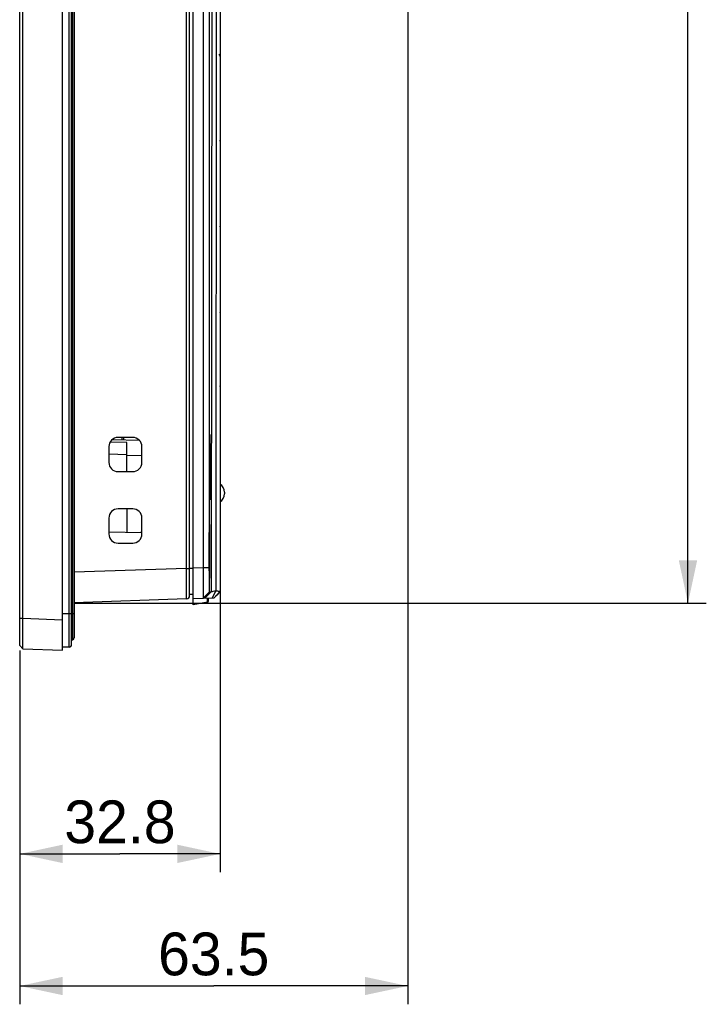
# Model space of a CAD drawing. Header units: millimetres. Extents: x 0 to 1682, y 0 to 1188.
# Tile 26 of 59: x 926 to 1039, y 446 to 607. Entities that reach past the tile are written whole.
import ezdxf

# ---------------------------------------------------------------- set-up
doc = ezdxf.new("R2010")
doc.units = ezdxf.units.MM
doc.header["$LTSCALE"] = 92.51
doc.layers.get('0').update_dxf_attribs({"linetype": 'CONTINUOUS'})
for name, color, linetype in [('2D_TOPRT1950WD-DIM', 7, 'CONTINUOUS'), ('CAMERA_BRK-RTW-SHAPE', 7, 'CONTINUOUS'), ('FRONT_BEZEL-RT1951WD-SHAPE', 7, 'CONTINUOUS'), ('GASKET-RT1951WD_BASE-SHAPE', 7, 'CONTINUOUS'), ('REAR_CASE-RT1951WD-SHAPE', 7, 'CONTINUOUS')]:
    doc.layers.add(name, color=color, linetype=linetype)
doc.styles.get("Standard").update_dxf_attribs({"font": 'gothic.ttf'})
doc.dimstyles.new('DIMSTYLE_2', dxfattribs={"dimtxt": 7, "dimasz": 7, "dimexe": 1.5, "dimexo": 1, "dimgap": 0.875, "dimtad": 1, "dimdec": 5, "dimdsep": 46, "dimtxsty": 'STANDARD', "dimblk": '_FILLED', "dimblk1": '_FILLED', "dimblk2": '_FILLED', "dimcen": 0.09, "dimadec": 5, "dimazin": 2, "dimtp": 0.5, "dimtm": 0.5, "dimtfac": 1, "dimtdec": 5, "dimtofl": 0, "dimtmove": 0, "dimatfit": 3, "dimldrblk": '_FILLED', "dimfxl": 1, "dimtolj": 1, "dimarcsym": 0})
doc.dimstyles.new('DIMSTYLE_3', dxfattribs={"dimtxt": 7, "dimasz": 7, "dimexe": 1.5, "dimexo": 1, "dimgap": 0.875, "dimtad": 1, "dimdec": 5, "dimdsep": 46, "dimtxsty": 'STANDARD', "dimblk": '_FILLED', "dimblk1": '_FILLED', "dimblk2": '_FILLED', "dimcen": 0.09, "dimadec": 5, "dimazin": 2, "dimtp": 0.3, "dimtm": 0.3, "dimtfac": 1, "dimtdec": 5, "dimtofl": 0, "dimtmove": 0, "dimatfit": 3, "dimldrblk": '_FILLED', "dimfxl": 1, "dimtolj": 1, "dimarcsym": 0})

# ---------------------------------------------------------------- blocks, each defined once
blk = doc.blocks.new('_FILLED')
at = {"color": 0, "linetype": 'ByBlock'}
blk.add_solid([(0, 0), (-1, 0.214), (-1, -0.214)], dxfattribs=at)
blk = doc.blocks.new('*D3')
at = {"layer": '2D_TOPRT1950WD-DIM', "color": 2, "linetype": 'Continuous'}
for p, q in [((959.04, 513.14), (959.04, 467.23)), ((926.24, 503.55), (926.24, 467.23)), ((926.24, 470.23), (942.64, 470.23)), ((959.04, 470.23), (942.64, 470.23))]:
    blk.add_line(p, q, dxfattribs=at)
at = {"layer": '2D_TOPRT1950WD-DIM', "color": 2, "linetype": 'Continuous', "xscale": 7, "yscale": 7, "zscale": 7, "rotation": 180}
blk.add_blockref('_FILLED', (926.24, 470.23), dxfattribs=at)
at = {"layer": '2D_TOPRT1950WD-DIM', "color": 2, "linetype": 'Continuous', "xscale": 7, "yscale": 7, "zscale": 7}
blk.add_blockref('_FILLED', (959.04, 470.23), dxfattribs=at)
at = {"layer": '2D_TOPRT1950WD-DIM', "color": 2, "linetype": 'Continuous', "insert": (942.64, 478.98), "char_height": 7, "width": 18.2259, "attachment_point": 2, "line_spacing_factor": 0.9}
blk.add_mtext('32.8', dxfattribs=at)
blk = doc.blocks.new('*D4')
at = {"layer": '2D_TOPRT1950WD-DIM', "color": 2, "linetype": 'Continuous'}
for p, q in [((989.74, 613.1), (989.74, 445.59)), ((926.24, 502.34), (926.24, 445.59)), ((926.24, 448.59), (957.99, 448.59)), ((989.74, 448.59), (957.99, 448.59))]:
    blk.add_line(p, q, dxfattribs=at)
at = {"layer": '2D_TOPRT1950WD-DIM', "color": 2, "linetype": 'Continuous', "xscale": 7, "yscale": 7, "zscale": 7, "rotation": 180}
blk.add_blockref('_FILLED', (926.24, 448.59), dxfattribs=at)
at = {"layer": '2D_TOPRT1950WD-DIM', "color": 2, "linetype": 'Continuous', "xscale": 7, "yscale": 7, "zscale": 7}
blk.add_blockref('_FILLED', (989.74, 448.59), dxfattribs=at)
at = {"layer": '2D_TOPRT1950WD-DIM', "color": 2, "linetype": 'Continuous', "insert": (957.99, 457.34), "char_height": 7, "width": 18.2259, "attachment_point": 2, "line_spacing_factor": 0.9}
blk.add_mtext('63.5', dxfattribs=at)
blk = doc.blocks.new('*D5')
at = {"layer": '2D_TOPRT1950WD-DIM', "color": 2, "linetype": 'Continuous'}
for p, q in [((935.24, 824.29), (1038.61, 824.29)), ((1035.61, 824.29), (1035.61, 667.79)), ((1035.61, 511.29), (1035.61, 667.79)), ((935.24, 511.29), (1038.61, 511.29))]:
    blk.add_line(p, q, dxfattribs=at)
at = {"layer": '2D_TOPRT1950WD-DIM', "color": 2, "linetype": 'Continuous', "xscale": 7, "yscale": 7, "zscale": 7}
for p, rotation in [((1035.61, 824.29), 90), ((1035.61, 511.29), 270)]:
    blk.add_blockref('_FILLED', p, dxfattribs=dict(at, rotation=rotation))
at = {"layer": '2D_TOPRT1950WD-DIM', "color": 2, "linetype": 'Continuous', "insert": (1026.86, 667.79), "char_height": 7, "width": 16.1, "attachment_point": 2, "rotation": 90, "line_spacing_factor": 0.9}
blk.add_mtext('313', dxfattribs=at)

msp = doc.modelspace()

# ---------------------------------------------------------------- linework, layer by layer
at = {"layer": 'CAMERA_BRK-RTW-SHAPE', "color": 7, "linetype": 'Continuous'}
for p, q in [((959.736121, 529.49285), (959.736121, 529.19285)), ((946.236121, 522.980447), (946.081936, 522.89678))]:
    msp.add_line(p, q, dxfattribs=at)
for centre, start, end in [((958.136121, 529.49285), 0, 55.67902419), ((958.136121, 529.19285), 304.32097581, 360)]:
    msp.add_arc(centre, 1.6, start, end, dxfattribs=at)
at = {"layer": 'FRONT_BEZEL-RT1951WD-SHAPE', "color": 7, "linetype": 'Continuous'}
for p, q in [((926.236121, 504.337295), (926.236121, 831.248404)), ((933.236121, 503.59285), (933.236121, 831.99285)), ((926.735817, 508.816799), (926.735817, 826.7689)), ((954.036121, 512.502046), (954.036121, 823.083653)), ((953.553571, 516.999305), (953.553571, 818.586395)), ((943.786121, 537.59285), (941.035028, 537.68892)), ((941.418402, 538.127548), (945.824075, 537.973698)), ((944.736121, 538.44285), (942.336121, 538.44285)), ((942.943974, 538.44285), (942.943974, 538.074274)), ((943.236121, 538.44285), (943.236121, 538.064072)), ((943.786121, 532.84285), (943.786121, 537.59285)), ((940.836121, 536.94285), (940.836121, 534.34285)), ((943.786121, 535.594068), (940.836121, 535.697084)), ((943.784458, 535.546446), (946.236121, 535.460832)), ((946.236121, 534.34285), (946.236121, 536.94285)), ((942.336121, 532.84285), (944.736121, 532.84285)), ((944.736121, 526.74285), (942.336121, 526.74285)), ((943.786121, 526.74285), (943.786121, 522.936854)), ((940.836121, 525.24285), (940.836121, 522.64285)), ((946.236121, 522.64285), (946.236121, 525.24285)), ((940.836121, 522.988346), (946.236121, 522.894089)), ((942.336121, 521.14285), (944.736121, 521.14285)), ((953.553571, 516.999305), (935.136121, 516.356153)), ((953.553571, 516.999305), (954.036121, 516.999305)), ((953.553571, 512.002351), (935.136121, 511.359199)), ((926.236121, 508.816799), (926.735817, 508.816799)), ((926.735817, 508.816799), (933.236121, 508.589804)), ((926.236121, 504.337295), (926.735817, 503.819845)), ((926.236121, 504.337295), (926.735752, 503.81988)), ((926.735817, 503.819845), (933.236121, 503.59285))]:
    msp.add_line(p, q, dxfattribs=at)
for centre, radius, start, end in [((942.336121, 536.94285), 1.5, 90, 180), ((944.736121, 536.94285), 1.5, 0, 90), ((942.336121, 534.34285), 1.5, 180, 270), ((944.736121, 534.34285), 1.5, 270, 360), ((942.336121, 525.24285), 1.5, 90, 180), ((944.736121, 525.24285), 1.5, 0, 90), ((942.336121, 522.64285), 1.5, 180, 270), ((944.736121, 522.64285), 1.5, 270, 360), ((953.536121, 512.502046), 0.5, 272, 360)]:
    msp.add_arc(centre, radius, start, end, dxfattribs=at)
for points, knots in [([(953.553571, 512.002351), (953.555605, 512.002425), (953.552622, 512.015083), (953.556698, 512.028716), (953.555446, 512.061233), (953.556964, 512.102019), (953.557261, 512.156129), (953.558259, 512.250687), (953.559015, 512.397545), (953.559835, 512.606439), (953.560378, 512.85772), (953.560719, 513.148868), (953.560863, 513.608413), (953.560397, 514.258568), (953.558977, 515.11143), (953.55671, 516.036864), (953.554704, 516.674321), (953.553571, 516.999305)], [0, 0, 0, 0, 0.0012215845, 0.0048379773, 0.0108479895, 0.0192395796, 0.0299911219, 0.0430791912, 0.0761311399, 0.1180803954, 0.1685239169, 0.2269764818, 0.2928758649, 0.4444115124, 0.6172993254, 0.8048939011, 1, 1, 1, 1]), ([(926.735752, 503.81988), (926.73414, 503.821548), (926.735965, 503.83154), (926.733065, 503.849144), (926.733568, 503.880613), (926.731812, 503.944803), (926.731301, 504.054833), (926.730046, 504.220307), (926.729352, 504.430015), (926.728744, 504.681671), (926.728414, 504.972966), (926.728266, 505.432178), (926.728757, 506.081445), (926.730228, 506.932806), (926.732573, 507.856382), (926.734647, 508.492499), (926.735817, 508.816799)], [0, 0, 0, 0, 0.0013928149, 0.005172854, 0.011336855, 0.0198726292, 0.0439631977, 0.0772137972, 0.119304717, 0.1698307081, 0.22830921, 0.2941818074, 0.4455231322, 0.6181003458, 0.8053030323, 1, 1, 1, 1])]:
    msp.add_open_spline(points, degree=3, knots=knots, dxfattribs=at)
at = {"layer": 'GASKET-RT1951WD_BASE-SHAPE', "color": 7, "linetype": 'Continuous'}
for p, q in [((934.336121, 504.09285), (934.336121, 831.49285)), ((934.736121, 504.49285), (934.736121, 831.09285)), ((934.896121, 830.286788), (934.896121, 505.298911)), ((935.136121, 829.99285), (935.136121, 505.59285)), ((933.236121, 509.59285), (935.136121, 509.59285)), ((934.336121, 504.09285), (933.236121, 504.09285))]:
    msp.add_line(p, q, dxfattribs=at)
for centre, radius, start, end in [((934.936121, 505.102952), 0.2, 101.53695903, 180), ((934.836121, 505.59285), 0.3, 281.53695903, 360), ((934.336121, 504.49285), 0.4, 270, 360)]:
    msp.add_arc(centre, radius, start, end, dxfattribs=at)
at = {"layer": 'REAR_CASE-RT1951WD-SHAPE', "color": 7, "linetype": 'Continuous'}
for p, q in [((954.636121, 511.040154), (954.636121, 823.545545)), ((956.246676, 818.492349), (956.246676, 517.09335)), ((957.246041, 818.492349), (957.246041, 517.09335)), ((959.036121, 647.24012), (959.036121, 513.193806)), ((957.705983, 637.233949), (957.553224, 513.142022)), ((958.388081, 636.974284), (958.313931, 513.322664)), ((957.352939, 538.769863), (957.352743, 538.657226)), ((957.354416, 538.657226), (957.353234, 538.784807)), ((957.354849, 538.859957), (957.354585, 538.736405)), ((957.356282, 538.736405), (957.355148, 538.872672)), ((957.356788, 538.935614), (957.356448, 538.80149)), ((957.358175, 538.801486), (957.357092, 538.946066)), ((957.358175, 538.736405), (957.375526, 538.736405)), ((957.362018, 538.801486), (957.373633, 538.801486)), ((957.37172, 538.85229), (957.371596, 538.888685)), ((957.371965, 538.888664), (957.37172, 538.85229)), ((957.373633, 538.801486), (957.373483, 538.852295)), ((957.375526, 538.736405), (957.375361, 538.80149)), ((957.377392, 538.657226), (957.377223, 538.736408)), ((957.336605, 537.147763), (957.336983, 536.95877)), ((957.337944, 537.362531), (957.338235, 537.181809)), ((957.338277, 537.15597), (957.393531, 537.15597)), ((957.33936, 537.566967), (957.339571, 537.39501)), ((957.339617, 537.358193), (957.392192, 537.358193)), ((957.340848, 537.76051), (957.340987, 537.597788)), ((957.341028, 537.550096), (957.39078, 537.550096)), ((957.342405, 537.94263), (957.34248, 537.789589)), ((957.342508, 537.731152), (957.3893, 537.731152)), ((957.344027, 538.112827), (957.344044, 537.969885)), ((957.344052, 537.900865), (957.387756, 537.900865)), ((957.345656, 538.05877), (957.386152, 538.05877)), ((957.345708, 538.270636), (957.345676, 538.138183)), ((957.347316, 538.204435), (957.346323, 538.270787)), ((957.347316, 538.204435), (957.384492, 538.204435)), ((957.347445, 538.415623), (957.347397, 538.337459)), ((957.349026, 538.337459), (957.34772, 538.436985)), ((957.349026, 538.337459), (957.382782, 538.337459)), ((957.349232, 538.547391), (957.349144, 538.457479)), ((957.350783, 538.457479), (957.349515, 538.566664)), ((957.350783, 538.457479), (957.381025, 538.457479)), ((957.351066, 538.665579), (957.350928, 538.564165)), ((957.352581, 538.564165), (957.351354, 538.682711)), ((957.354416, 538.564165), (957.379227, 538.564165)), ((957.356282, 538.657226), (957.377392, 538.657226)), ((957.379227, 538.564165), (957.379065, 538.657229)), ((957.381025, 538.457479), (957.38088, 538.564168)), ((957.382782, 538.337459), (957.382664, 538.457481)), ((957.384492, 538.204435), (957.384411, 538.33746)), ((957.386152, 538.05877), (957.386116, 538.204435)), ((957.387756, 537.900865), (957.387775, 538.05877)), ((957.3893, 537.731152), (957.389383, 537.900864)), ((957.39078, 537.550096), (957.390935, 537.731151)), ((957.392192, 537.358193), (957.392428, 537.550094)), ((957.393531, 537.15597), (957.393864, 537.362531)), ((957.394795, 536.943981), (957.395203, 537.147763)), ((957.329657, 535.501159), (957.400611, 535.501159)), ((957.331197, 535.501159), (957.329761, 535.449873)), ((957.33037, 535.758722), (957.399866, 535.758722)), ((957.401319, 535.718272), (957.33037, 535.718272)), ((957.401439, 535.67691), (957.33037, 535.67691)), ((957.33037, 535.67691), (957.331197, 535.501159)), ((957.331942, 535.758722), (957.330489, 535.718272)), ((957.33118, 536.010349), (957.399028, 536.010349)), ((957.400494, 535.980845), (957.33118, 535.980845)), ((957.400628, 535.940437), (957.33118, 535.940437)), ((957.33118, 535.940437), (957.331942, 535.758722)), ((957.33278, 536.010349), (957.331314, 535.980845)), ((957.332085, 536.25535), (957.3981, 536.25535)), ((957.399574, 536.236873), (957.332085, 536.236873)), ((957.399723, 536.197529), (957.332085, 536.197529)), ((957.332085, 536.197529), (957.33278, 536.010349)), ((957.333709, 536.25535), (957.332234, 536.236873)), ((957.333083, 536.493053), (957.397083, 536.493053)), ((957.398725, 536.447482), (957.333083, 536.447482)), ((957.333083, 536.447482), (957.333709, 536.25535)), ((957.334171, 536.68961), (957.334726, 536.493053)), ((957.335346, 536.923251), (957.335828, 536.722806)), ((957.335828, 536.722806), (957.39598, 536.722806)), ((957.397637, 536.68961), (957.335828, 536.68961)), ((957.336233, 536.958769), (957.336233, 536.493053)), ((957.336233, 536.485654), (957.336233, 530.700045)), ((957.337013, 536.943981), (957.394795, 536.943981)), ((957.396462, 536.923251), (957.337013, 536.923251)), ((957.39598, 536.722806), (957.396462, 536.923251)), ((957.397083, 536.493053), (957.397637, 536.68961)), ((957.398562, 536.485654), (957.397083, 536.493053)), ((957.3981, 536.25535), (957.398725, 536.447482)), ((957.399574, 536.236873), (957.3981, 536.25535)), ((957.399028, 536.010349), (957.399723, 536.197529)), ((957.400494, 535.980845), (957.399028, 536.010349)), ((957.399866, 535.758722), (957.400628, 535.940437)), ((957.401319, 535.718272), (957.399866, 535.758722)), ((957.400611, 535.501159), (957.401439, 535.67691)), ((957.402047, 535.449873), (957.400611, 535.501159)), ((957.328779, 533.871539), (957.327524, 533.759199)), ((957.404171, 534.046687), (957.327613, 534.046687)), ((957.404195, 534.002055), (957.327613, 534.002055)), ((957.327613, 534.002055), (957.328779, 533.871539)), ((957.328932, 534.149464), (957.327637, 534.046687)), ((957.403953, 534.332931), (957.327815, 534.332931)), ((957.403993, 534.288545), (957.327815, 534.288545)), ((957.327815, 534.288545), (957.328932, 534.149464)), ((957.327855, 534.425863), (957.402622, 534.425863)), ((957.329186, 534.425863), (957.327855, 534.332931)), ((957.40363, 534.617147), (957.328121, 534.617147)), ((957.403687, 534.573127), (957.328121, 534.573127)), ((957.328121, 534.573127), (957.329186, 534.425863)), ((957.328178, 534.699979), (957.402268, 534.699979)), ((957.32954, 534.699979), (957.328178, 534.617147)), ((957.403204, 534.898555), (957.328531, 534.898555)), ((957.403277, 534.855022), (957.328531, 534.855022)), ((957.328531, 534.855022), (957.32954, 534.699979)), ((957.328604, 534.971061), (957.401813, 534.971061)), ((957.329995, 534.971061), (957.328604, 534.898555)), ((957.328779, 533.871539), (957.403029, 533.871539)), ((957.328932, 534.149464), (957.402877, 534.149464)), ((957.402676, 535.176384), (957.329043, 535.176384)), ((957.402765, 535.133458), (957.329043, 535.133458)), ((957.329043, 535.133458), (957.329995, 534.971061)), ((957.329132, 535.238365), (957.401261, 535.238365)), ((957.330547, 535.238365), (957.329132, 535.176384)), ((957.402047, 535.449873), (957.329657, 535.449873)), ((957.402151, 535.407671), (957.329657, 535.407671)), ((957.329657, 535.407671), (957.330547, 535.238365)), ((957.401261, 535.238365), (957.402151, 535.407671)), ((957.402676, 535.176384), (957.401261, 535.238365)), ((957.401813, 534.971061), (957.402765, 535.133458)), ((957.403204, 534.898555), (957.401813, 534.971061)), ((957.402268, 534.699979), (957.403277, 534.855022)), ((957.40363, 534.617147), (957.402268, 534.699979)), ((957.402622, 534.425863), (957.403687, 534.573127)), ((957.403953, 534.332931), (957.402622, 534.425863)), ((957.402877, 534.149464), (957.403993, 534.288545)), ((957.404171, 534.046687), (957.402877, 534.149464)), ((957.403029, 533.871539), (957.404195, 534.002055)), ((957.404284, 533.759199), (957.403029, 533.871539)), ((957.404284, 533.759199), (957.327516, 533.759199)), ((957.404293, 533.714445), (957.327516, 533.714445)), ((957.327516, 533.714445), (957.328728, 533.59285)), ((957.328728, 533.59285), (957.327516, 533.471255)), ((957.404293, 533.471255), (957.327524, 533.471255)), ((957.404284, 533.426501), (957.327524, 533.426501)), ((957.327524, 533.426501), (957.328779, 533.314161)), ((957.328779, 533.314161), (957.327613, 533.183644)), ((957.404195, 533.183644), (957.327637, 533.183644)), ((957.404171, 533.139013), (957.327637, 533.139013)), ((957.327637, 533.139013), (957.328932, 533.036236)), ((957.328932, 533.036236), (957.327815, 532.897155)), ((957.403993, 532.897155), (957.327855, 532.897155)), ((957.327855, 532.852768), (957.329186, 532.759836)), ((957.329186, 532.759836), (957.328121, 532.612572)), ((957.403687, 532.612572), (957.328178, 532.612572)), ((957.328178, 532.568553), (957.32954, 532.48572)), ((957.32954, 532.48572), (957.328531, 532.330677)), ((957.403277, 532.330677), (957.328604, 532.330677)), ((957.328604, 532.287145), (957.329995, 532.214638)), ((957.328728, 533.59285), (957.40308, 533.59285)), ((957.328779, 533.314161), (957.403029, 533.314161)), ((957.328932, 533.036236), (957.402877, 533.036236)), ((957.403953, 532.852768), (957.329186, 532.852768)), ((957.329186, 532.759836), (957.402622, 532.759836)), ((957.40363, 532.568553), (957.32954, 532.568553)), ((957.32954, 532.48572), (957.402268, 532.48572)), ((957.403204, 532.287145), (957.329995, 532.287145)), ((957.401813, 532.214638), (957.403204, 532.287145)), ((957.402268, 532.48572), (957.40363, 532.568553)), ((957.403277, 532.330677), (957.402268, 532.48572)), ((957.402622, 532.759836), (957.403953, 532.852768)), ((957.403687, 532.612572), (957.402622, 532.759836)), ((957.402877, 533.036236), (957.404171, 533.139013)), ((957.403993, 532.897155), (957.402877, 533.036236)), ((957.403029, 533.314161), (957.404284, 533.426501)), ((957.404195, 533.183644), (957.403029, 533.314161)), ((957.40308, 533.59285), (957.404293, 533.714445)), ((957.404293, 533.471255), (957.40308, 533.59285)), ((957.329995, 532.214638), (957.329043, 532.052241)), ((957.402765, 532.052241), (957.329132, 532.052241)), ((957.329132, 532.009315), (957.330547, 531.947334)), ((957.330547, 531.947334), (957.329657, 531.778028)), ((957.329761, 531.735826), (957.331197, 531.68454)), ((957.329995, 532.214638), (957.401813, 532.214638)), ((957.331197, 531.68454), (957.33037, 531.508789)), ((957.330489, 531.467428), (957.331942, 531.426977)), ((957.402676, 532.009315), (957.330547, 532.009315)), ((957.330547, 531.947334), (957.401261, 531.947334)), ((957.331942, 531.426977), (957.33118, 531.245262)), ((957.402151, 531.778028), (957.331197, 531.778028)), ((957.402047, 531.735826), (957.331197, 531.735826)), ((957.331197, 531.68454), (957.400611, 531.68454)), ((957.331314, 531.204854), (957.33278, 531.17535)), ((957.401439, 531.508789), (957.331942, 531.508789)), ((957.401319, 531.467428), (957.331942, 531.467428)), ((957.331942, 531.426977), (957.399866, 531.426977)), ((957.33278, 531.17535), (957.332085, 530.98817)), ((957.332234, 530.948826), (957.333709, 530.93035)), ((957.400628, 531.245262), (957.33278, 531.245262)), ((957.400494, 531.204854), (957.33278, 531.204854)), ((957.33278, 531.17535), (957.399028, 531.17535)), ((957.333709, 530.93035), (957.333083, 530.738217)), ((957.399723, 530.98817), (957.333709, 530.98817)), ((957.399574, 530.948826), (957.333709, 530.948826)), ((957.333709, 530.93035), (957.3981, 530.93035)), ((957.334726, 530.692647), (957.334171, 530.496089)), ((957.398725, 530.738217), (957.334726, 530.738217)), ((957.334726, 530.692647), (957.397083, 530.692647)), ((957.336233, 530.692647), (957.336233, 530.226931)), ((957.397637, 530.496089), (957.397083, 530.692647)), ((957.3981, 530.93035), (957.399574, 530.948826)), ((957.398725, 530.738217), (957.3981, 530.93035)), ((957.399028, 531.17535), (957.400494, 531.204854)), ((957.399723, 530.98817), (957.399028, 531.17535)), ((957.399866, 531.426977), (957.401319, 531.467428)), ((957.400628, 531.245262), (957.399866, 531.426977)), ((957.400611, 531.68454), (957.402047, 531.735826)), ((957.401439, 531.508789), (957.400611, 531.68454)), ((957.401261, 531.947334), (957.402676, 532.009315)), ((957.402151, 531.778028), (957.401261, 531.947334)), ((957.402765, 532.052241), (957.401813, 532.214638)), ((957.335828, 530.462893), (957.335346, 530.262448)), ((957.397637, 530.496089), (957.335828, 530.496089)), ((957.335828, 530.462893), (957.39598, 530.462893)), ((957.336983, 530.226929), (957.336605, 530.037936)), ((957.396462, 530.262448), (957.337013, 530.262448)), ((957.337013, 530.241719), (957.394795, 530.241719)), ((957.338235, 530.00389), (957.337944, 529.823168)), ((957.338277, 530.029729), (957.393531, 530.029729)), ((957.339571, 529.79069), (957.33936, 529.618732)), ((957.339617, 529.827506), (957.392192, 529.827506)), ((957.340987, 529.587911), (957.340848, 529.425189)), ((957.341028, 529.635603), (957.39078, 529.635603)), ((957.34248, 529.396111), (957.342405, 529.243069)), ((957.342508, 529.454547), (957.3893, 529.454547)), ((957.344044, 529.215815), (957.344027, 529.072872)), ((957.344052, 529.284834), (957.387756, 529.284834)), ((957.345656, 529.126929), (957.386152, 529.126929)), ((957.345676, 529.047517), (957.345708, 528.915064)), ((957.386116, 528.981264), (957.386152, 529.126929)), ((957.387775, 529.126929), (957.387756, 529.284834)), ((957.389383, 529.284835), (957.3893, 529.454547)), ((957.390935, 529.454549), (957.39078, 529.635603)), ((957.392428, 529.635606), (957.392192, 529.827506)), ((957.393864, 529.823168), (957.393531, 530.029729)), ((957.395203, 530.037936), (957.394795, 530.241719)), ((957.396462, 530.262448), (957.39598, 530.462893)), ((957.346323, 528.914913), (957.347316, 528.981264)), ((957.347316, 528.981264), (957.384492, 528.981264)), ((957.347397, 528.84824), (957.347445, 528.770077)), ((957.34772, 528.748715), (957.349026, 528.84824)), ((957.349026, 528.84824), (957.382782, 528.84824)), ((957.349144, 528.72822), (957.349232, 528.638309)), ((957.349515, 528.619035), (957.350783, 528.72822)), ((957.350783, 528.72822), (957.381025, 528.72822)), ((957.350928, 528.621534), (957.351066, 528.520121)), ((957.351354, 528.502988), (957.352581, 528.621534)), ((957.352581, 528.621534), (957.379227, 528.621534)), ((957.352581, 528.528474), (957.377392, 528.528474)), ((957.352743, 528.528474), (957.352939, 528.415837)), ((957.353234, 528.400892), (957.354416, 528.528474)), ((957.354416, 528.449295), (957.375526, 528.449295)), ((957.354585, 528.449295), (957.354849, 528.325742)), ((957.355148, 528.313027), (957.356282, 528.449295)), ((957.356448, 528.384209), (957.356788, 528.250085)), ((957.357092, 528.239634), (957.358175, 528.384214)), ((957.371596, 528.297014), (957.37172, 528.333409)), ((957.37172, 528.333409), (957.371965, 528.297035)), ((957.373483, 528.333404), (957.373633, 528.384214)), ((957.375361, 528.384209), (957.375526, 528.449295)), ((957.377223, 528.449291), (957.377392, 528.528474)), ((957.379065, 528.528471), (957.379227, 528.621534)), ((957.38088, 528.621532), (957.381025, 528.72822)), ((957.382664, 528.728219), (957.382782, 528.84824)), ((957.384411, 528.848239), (957.384492, 528.981264)), ((957.26813, 522.454517), (957.26986, 522.752277)), ((957.26986, 522.752277), (957.27168, 523.015847)), ((957.27168, 523.015847), (957.273558, 523.246155)), ((957.273558, 523.246155), (957.275462, 523.44472)), ((957.275462, 523.44472), (957.277364, 523.613418)), ((957.277364, 523.613418), (957.279237, 523.754095)), ((957.279237, 523.754095), (957.281046, 523.868523)), ((957.281046, 523.868523), (957.282765, 523.959214)), ((957.282765, 523.959214), (957.284381, 524.029287)), ((957.284381, 524.029287), (957.285583, 524.072254)), ((957.285583, 524.072254), (957.286422, 524.097569)), ((957.286422, 524.097569), (957.286943, 524.111321)), ((957.286943, 524.111321), (957.287423, 524.122597)), ((957.287423, 524.122597), (957.287843, 524.131304)), ((957.262924, 520.933928), (957.263886, 521.360104)), ((957.263886, 521.360104), (957.265103, 521.757171)), ((957.265103, 521.757171), (957.266532, 522.122554)), ((957.266532, 522.122554), (957.26813, 522.454517)), ((957.26186, 519.79285), (957.261864, 519.863599)), ((957.261864, 519.724785), (957.26186, 519.79285)), ((957.261873, 519.79285), (957.262003, 520.200423)), ((957.261961, 519.454514), (957.261873, 519.79285)), ((957.262394, 518.985838), (957.261961, 519.454514)), ((957.262003, 520.200423), (957.262483, 520.665651)), ((957.262483, 520.665651), (957.262924, 520.933928)), ((957.263124, 518.549689), (957.262394, 518.985838)), ((957.264098, 518.148051), (957.263124, 518.549689)), ((957.265269, 517.781716), (957.264098, 518.148051)), ((957.266935, 517.37319), (957.265269, 517.781716)), ((954.036121, 517.016156), (954.636121, 517.016156)), ((954.036121, 512.719202), (954.036121, 516.999305)), ((956.246676, 517.09335), (954.636121, 517.037108)), ((957.246041, 517.09335), (956.246676, 517.09335)), ((957.268747, 517.018719), (957.266935, 517.37319)), ((957.270637, 516.715376), (957.268747, 517.018719)), ((957.272568, 516.456356), (957.270637, 516.715376)), ((957.274516, 516.235593), (957.272568, 516.456356)), ((957.276447, 516.050218), (957.274516, 516.235593)), ((957.278322, 515.897335), (957.276447, 516.050218)), ((957.280142, 515.771882), (957.278322, 515.897335)), ((957.281913, 515.669281), (957.280142, 515.771882)), ((957.283628, 515.5873), (957.281913, 515.669281)), ((957.284938, 515.535511), (957.283628, 515.5873)), ((957.285872, 515.504303), (957.284938, 515.535511)), ((957.286745, 515.479431), (957.285872, 515.504303)), ((957.287276, 515.466397), (957.286745, 515.479431)), ((957.287744, 515.456336), (957.287276, 515.466397)), ((957.288116, 515.449416), (957.287744, 515.456336)), ((957.273709, 513.132262), (956.274343, 512.097362)), ((957.553224, 513.142022), (956.553858, 512.107123)), ((957.273709, 513.132262), (957.553224, 513.142022)), ((958.313931, 513.322664), (957.708146, 512.147432)), ((959.036121, 513.193806), (958.036731, 512.158906)), ((958.703842, 512.848373), (959.033376, 513.188216)), ((954.636121, 512.719202), (954.036121, 512.719202)), ((954.636121, 512.040154), (958.036731, 512.158906)), ((956.970851, 511.45183), (954.636121, 511.040154)), ((956.970851, 511.45183), (956.970851, 512.121685)), ((957.136121, 511.648817), (957.136121, 512.127456)), ((958.298537, 512.42978), (958.703842, 512.848373))]:
    msp.add_line(p, q, dxfattribs=at)
for points in [[(957.287843, 524.131304), (957.288172, 524.137236), (957.288231, 524.138202)], [(957.28836, 515.445551), (957.288339, 515.445855), (957.288251, 515.447188), (957.288116, 515.449416)]]:
    msp.add_lwpolyline(points, dxfattribs=at)
for centre, radius, start, end in [((958.534094, 586.991652), 0.502027, 0.04040874, 14.9697177), ((958.534004, 572.93762), 0.50215, 7.52581459, 22.45940425), ((958.53599, 572.937997), 0.500132, 0.01573987, 7.51281476), ((958.536121, 558.835743), 0.5, 0, 10.4230556), ((955.036121, 546.893083), 4, 358.56500818, 360), ((956.936121, 511.648792), 0.2, 280, 360)]:
    msp.add_arc(centre, radius, start, end, dxfattribs=at)
for start_param, end_param in [(0.3362692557, 0.3444091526), (0.2839093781, 0.2920492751), (0.2315495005, 0.2396893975), (0.179189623, 0.1873295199), (0.1268297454, 0.1349696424), (0.0744698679, 0.0826097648), (0.0221099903, 0.0302498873), (0.8598680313, 0.8680079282), (0.8075081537, 0.8156480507), (0.7551482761, 0.7632881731), (0.7027883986, 0.7109282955), (0.650428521, 0.658568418), (0.5980686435, 0.6062085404), (0.5457087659, 0.5538486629), (0.4933488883, 0.5014887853), (0.4409890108, 0.4491289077), (0.3886291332, 0.3967690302), (1.1740272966, 1.1821671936), (1.1216674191, 1.129807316), (1.0693075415, 1.0774474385), (1.0169476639, 1.0250875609), (0.9645877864, 0.9727276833), (0.9122279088, 0.9203678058), (-0.9203678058, -0.9183321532), (-0.9727276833, -0.9645877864), (-1.0250875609, -1.0169476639), (-1.0774474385, -1.0693075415), (-1.129807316, -1.1216674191), (-1.1821671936, -1.1740272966), (1.488186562, 1.4963264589), (1.4358266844, 1.4439665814), (1.3834668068, 1.3916067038), (1.3311069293, 1.3392468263), (1.2787470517, 1.2868869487), (1.2263871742, 1.2345270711), (-1.2345270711, -1.2263871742), (-1.2868869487, -1.2787470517), (-1.3392468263, -1.3311069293), (-1.3916067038, -1.3834668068), (-1.4439665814, -1.4358266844), (-1.4963264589, -1.488186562), (1.5405464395, 1.5486863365), (-4.6902789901, -4.6821390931), (-4.6379191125, -4.6297792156), (-4.585559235, -4.577419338), (-4.5331993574, -4.5250594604), (-4.4808394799, -4.4726995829), (-1.8104857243, -1.8023458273), (-1.7581258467, -1.7499859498), (-1.7057659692, -1.6976260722), (-1.6534060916, -1.6452661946), (-1.5486863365, -1.5405464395), (-1.6010462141, -1.5929063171), (-4.4284796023, -4.4203397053), (-4.3761197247, -4.3679798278), (-4.3237598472, -4.3156199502), (-4.2713999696, -4.2632600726), (-4.2190400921, -4.2109001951), (-4.1666802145, -4.1585403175), (-2.1246449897, -2.1165050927), (-2.0722851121, -2.0641452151), (-2.0199252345, -2.0117853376), (-1.967565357, -1.95942546), (-1.9152054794, -1.9070655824), (-1.8628456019, -1.8547057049), (-4.1143203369, -4.10618044), (-4.0619604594, -4.0538205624), (-4.0096005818, -4.0014606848), (-3.9572407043, -3.9491008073), (-3.9048808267, -3.8967409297), (-3.8525209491, -3.8443810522), (-3.8001610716, -3.7920211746), (-3.747801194, -3.739661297), (-2.2273298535, -2.2212248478), (-2.1770048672, -2.1688649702), (-3.6954413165, -3.6873014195), (-3.6430814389, -3.6349415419), (-3.5907215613, -3.5825816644), (-3.5383616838, -3.5302217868), (-3.4860018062, -3.4778619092), (-3.4336419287, -3.4255020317), (-3.3812820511, -3.3731421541), (-3.3289221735, -3.3207822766), (-3.276562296, -3.268422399), (-3.2242024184, -3.2160625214), (-3.1718425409, -3.1637026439)]:
    msp.add_ellipse((957.365904, 533.59285), major_axis=(0, 5.5), ratio=0.0069814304, start_param=start_param, end_param=end_param, dxfattribs=at)
for points in [[(959.036121, 600.8489), (959.036121, 600.976182), (958.979792, 601.111661), (958.889675, 601.201548)], [(957.553224, 513.142022), (957.553679, 513.147734), (957.557255, 513.153094), (957.561198, 513.157251)]]:
    msp.add_open_spline(points, degree=3, dxfattribs=at)
for points, knots in [([(957.283922, 524.017337), (957.285341, 524.07714), (957.292474, 524.315245), (957.299821, 524.078714), (957.301231, 524.019697)], [0, 0, 0, 0, 0.5033055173, 1, 1, 1, 1]), ([(957.261864, 519.863599), (957.2619, 520.181055), (957.262984, 521.297812), (957.266361, 522.414579), (957.273245, 523.213854)], [0, 0, 0, 0, 0.2842645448, 1, 1, 1, 1]), ([(957.273245, 523.213854), (957.273982, 523.299403), (957.2766, 523.56724), (957.2796, 523.835088), (957.283922, 524.017337)], [0, 0, 0, 0, 0.3193998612, 1, 1, 1, 1]), ([(957.301231, 524.019697), (957.313851, 523.491274), (957.318155, 522.082164), (957.323349, 520.673254), (957.323349, 519.79285)], [0, 0, 0, 0, 0.3751472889, 1, 1, 1, 1]), ([(957.273388, 516.355339), (957.271401, 516.583218), (957.263984, 517.706353), (957.261961, 518.829516), (957.261864, 519.724785)], [0, 0, 0, 0, 0.2028995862, 1, 1, 1, 1]), ([(957.323349, 519.79285), (957.323349, 518.913573), (957.318205, 517.505453), (957.313827, 516.097139), (957.301288, 515.568377)], [0, 0, 0, 0, 0.6244032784, 1, 1, 1, 1]), ([(956.246676, 517.09335), (956.249022, 516.768283), (956.253519, 516.130791), (956.259735, 515.205432), (956.265141, 514.352859), (956.268963, 513.702993), (956.27144, 513.243664), (956.272883, 512.952625), (956.274024, 512.701409), (956.274755, 512.492541), (956.275276, 512.345685), (956.275208, 512.251129), (956.2756, 512.197007), (956.274484, 512.156248), (956.276652, 512.123675), (956.27233, 512.110161), (956.276358, 512.097432), (956.274343, 512.097362)], [0, 0, 0, 0, 0.1951981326, 0.3828036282, 0.5556625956, 0.7071525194, 0.7730356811, 0.8314779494, 0.8819188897, 0.9238728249, 0.9569318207, 0.9700214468, 0.9807750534, 0.9891677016, 0.995176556, 0.9987896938, 1, 1, 1, 1]), ([(957.246041, 517.09335), (957.246041, 516.9521), (957.246248, 516.403316), (957.247242, 515.854533), (957.248541, 515.447002)], [0, 0, 0, 0, 0.2573883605, 1, 1, 1, 1]), ([(957.283979, 515.565989), (957.282859, 515.612879), (957.277819, 515.875974), (957.275274, 516.139109), (957.273388, 516.355339)], [0, 0, 0, 0, 0.1782444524, 1, 1, 1, 1]), ([(957.248541, 515.447002), (957.249069, 515.281664), (957.250256, 514.965543), (957.252576, 514.516267), (957.255271, 514.119433), (957.258389, 513.783256), (957.261174, 513.543881), (957.263976, 513.388186), (957.26534, 513.298357), (957.268385, 513.230538), (957.267446, 513.176068), (957.273965, 513.153676), (957.270304, 513.132143), (957.273709, 513.132262)], [0, 0, 0, 0, 0.2142477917, 0.4096325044, 0.5821976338, 0.7284398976, 0.8453943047, 0.8921148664, 0.9306701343, 0.9608571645, 0.9825322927, 0.9955850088, 1, 1, 1, 1]), ([(957.301288, 515.568377), (957.299869, 515.50857), (957.292737, 515.270454), (957.285388, 515.506976), (957.283979, 515.565989)], [0, 0, 0, 0, 0.5033455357, 1, 1, 1, 1]), ([(957.561198, 513.157251), (957.564943, 513.161198), (957.590552, 513.180741), (957.621305, 513.191506), (957.646407, 513.199984)], [0, 0, 0, 0, 0.1703614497, 1, 1, 1, 1]), ([(957.646407, 513.199984), (957.731594, 513.228756), (957.954693, 513.273163), (958.178467, 513.305783), (958.313931, 513.322664)], [0, 0, 0, 0, 0.397104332, 1, 1, 1, 1]), ([(958.313931, 513.322664), (958.415207, 513.316743), (958.590348, 513.304533), (958.824763, 513.274441), (958.951702, 513.248956), (959.036121, 513.214508), (959.036121, 513.193806)], [0, 0, 0, 0, 0.4093428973, 0.7195113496, 0.9164666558, 1, 1, 1, 1])]:
    msp.add_open_spline(points, degree=3, knots=knots, dxfattribs=at)

# ---------------------------------------------------------------- dimensions: what is measured, and where the dimension line sits
at = {"layer": '2D_TOPRT1950WD-DIM', "color": 2, "linetype": 'Continuous'}
for base, p1, p2, angle, dimstyle, picture, middle in [((1035.605975, 824.29285), (934.236121, 511.29285), (934.236121, 824.29285), 90, 'DIMSTYLE_2', '*D5', (1035.605975, 667.716176)), ((926.236121, 470.231456), (959.036121, 514.144076), (926.236121, 504.548339), 180, 'DIMSTYLE_3', '*D3', (942.67651, 470.231456))]:
    dim = msp.add_linear_dim(base=base, p1=p1, p2=p2, angle=angle, dimstyle=dimstyle, dxfattribs=at)
    dim.commit()
    dim.dimension.update_dxf_attribs({"geometry": picture, "text_midpoint": middle, "dimtype": 160})
dim = msp.add_linear_dim(base=(989.736121, 448.588845), p1=(926.236121, 503.337295), p2=(989.736121, 614.096295), dimstyle='DIMSTYLE_3', dxfattribs=at)
dim.commit()
dim.dimension.update_dxf_attribs({"geometry": '*D4', "text_midpoint": (957.896947, 448.588845), "dimtype": 160})

doc.saveas('drawing.dxf')
